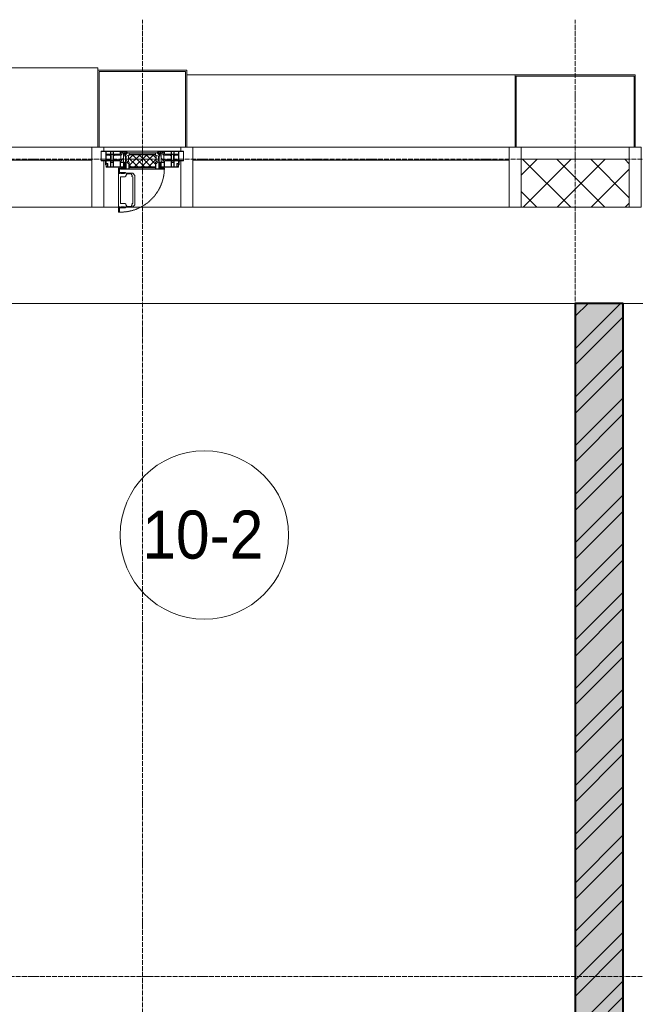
# Model space of a CAD drawing. Header units: millimetres. Extents: x 5617 to 112069, y 7718 to 237687.
# Tile 35 of 62: x 48436 to 50996, y 74084 to 78180. Entities that reach past the tile are written whole.
import ezdxf

# ---------------------------------------------------------------- set-up
doc = ezdxf.new("R2010")
doc.units = ezdxf.units.MM
for name, pattern in [('-D1-02х01', [3, 2, -1]), ('ADSK_Линия сетки', [25, 20, -2.5, 0, -2.5]), ('Линия сетки', [25, 20, -2.5, 0, -2.5])]:
    doc.linetypes.add(name, pattern=pattern)
for name, color, linetype, lineweight in [('Импосты витража', 7, 'Continuous', 18), ('Колонны', 7, 'Continuous', 18), ('Марки помещений', 7, 'Continuous', 20), ('Окна', 7, 'Continuous', 18), ('Оси', 7, 'Continuous', 9), ('Панели витража', 7, 'Continuous', 18), ('Перекрытия', 7, 'Continuous', 18), ('Стены разрез', 7, 'Continuous', 40), ('Элементы узлов', 7, 'Continuous', 18)]:
    doc.layers.add(name, color=color, linetype=linetype, lineweight=lineweight)
doc.styles.add('Arial_3', font='arial.ttf', dxfattribs={"width": 0.9, "height": 200})

# ---------------------------------------------------------------- blocks, each defined once
blk = doc.blocks.new('135_SLK_K1_AR_rvt-1-МКСС_K1_L26_85_950_1')
at = {"layer": 'Стены разрез', "lineweight": 9, "true_color": 0xaaaaaa}
h = blk.add_hatch(dxfattribs=at)
h.set_pattern_fill('FP_2', color=253, style=0, pattern_type=2)
h.set_pattern_definition([(50, (0, 0), (218.62117, -19.1268), [22.86, -251.46]), (355, (0, 0), (-42.2919, 229.2684), [18.288, -201.168]), (100.451, (18.22, -1.6), (176.3311, 210.13963), [19.428, -213.708]), (46.184, (0, 60.96), (325.29495, -50.4516), [34.29, -377.19]), (96.636, (27.1, 56.76), (284.883, 296.9127), [29.142, -320.562]), (351.184, (0, 60.96), (284.8858, 296.9107), [27.432, -301.752]), (21, (30.48, 45.72), (181.93753, -122.71832), [22.86, -251.46]), (326, (30.48, 45.72), (74.1622, 221.0262), [18.288, -201.168]), (71.451, (45.64, 35.5), (256.10035, 98.30526), [19.428, -213.708]), (37.5, (0, 0), (3.70639, 101.465895), [3.353, -195.377, 3.353, -200.863, -201.93]), (37.5, (0, 0), (3.70639, 101.465895), [-402.946, 3.353, -198.577]), (7.5, (0, 0), (80.18358, 120.21653), [3.353, -113.081, 3.353, -190.805, -76.962]), (7.5, (0, 0), (80.18358, 120.21653), [-310.591, 3.353, -73.609]), (327.5, (-67.97, 0), (162.70865, -6.87497), [3.353, -72.847, 3.353, -234.391, -315.468]), (327.5, (-67.97, 0), (162.70865, -6.87497), [-313.944, 3.353, -312.115]), (317.5, (-98.45, 0), (177.75468, 30.51183), [3.353, -95.707, 3.353, -154.534, -224.028]), (317.5, (-98.45, 0), (177.75468, 30.51183), [-256.946, 3.353, -220.675])])
h.paths.add_polyline_path([(36051.7, 71320), (36150, 71320), (36150, 77000), (35950, 77000), (35950, 71320)])
h = blk.add_hatch(dxfattribs=at)
h.set_pattern_fill('FP_3', color=253, style=0, pattern_type=2)
h.set_pattern_definition([(45, (0, 0), (-101.02788, 101.02788), []), (45, (67.35, 0), (-101.02788, 101.02788), [])])
h.paths.add_polyline_path([(36051.7, 71320), (36150, 71320), (36150, 77000), (35950, 77000), (35950, 71320)])
at = {"layer": 'Перекрытия', "color": 253, "true_color": 0xaaaaaa}
for p, q in [((35950, 77000), (32550, 77000)), ((39350, 77000), (36150, 77000))]:
    blk.add_line(p, q, dxfattribs=at)
at = {"layer": 'Стены разрез', "color": 253, "true_color": 0xaaaaaa}
for p, q in [((35950, 77000), (35950, 72670)), ((36150, 77000), (35950, 77000)), ((36150, 71320), (36150, 77000))]:
    blk.add_line(p, q, dxfattribs=at)
blk = doc.blocks.new('Rectangular Mullion - R_StandardFrame_50Wx250H-3997581-МКСС_K1_L26_85_950_1')
at = {"layer": 'Импосты витража', "color": 253, "lineweight": 5, "true_color": 0xaaaaaa}
blk.add_line((17725, 77650), (18175, 77650), dxfattribs=at)
blk = doc.blocks.new('Rectangular Mullion - R_StandardFrame_50Wx250H-V64-МКСС_K1_L26_85_950_1')
at = {"layer": 'Импосты витража', "color": 253, "lineweight": 5, "true_color": 0xaaaaaa}
for p, q in [((-25, -250), (-25, 0)), ((-25, 0), (0, 0)), ((5, 0), (25, 0)), ((25, 0), (25, -250)), ((25, -250), (-25, -250))]:
    blk.add_line(p, q, dxfattribs=at)
blk = doc.blocks.new('A_PAN_Створка - 383мм П-7_2-V71-МКСС_K1_L26_85_950_1')
at = {"layer": 'Панели витража', "lineweight": 5}
h = blk.add_hatch(dxfattribs=at)
h.set_pattern_fill('FP_22', color=256, style=0, pattern_type=2)
h.set_pattern_definition([(225, (34150, 77650), (14.1421356, -14.1421356), []), (315, (34150, 77650), (14.1421356, 14.1421356), [])])
h.paths.add_polyline_path([(53.6, 82.7), (-54.6, 81.8), (-54.6, 63.4), (-57.2, 60.8), (-57.2, 36.4), (-54.9, 34.1), (-54.5, 31.8), (54.5, 31.8), (54.9, 34.1), (57.2, 36.4), (57.2, 60.8), (54.6, 63.4), (54.6, 81.8)])
at = {"layer": 'Окна', "lineweight": 5}
for p, q in [((39.7, 249), (31.1, 240.4)), ((70.1, 249), (39.7, 249)), ((45.9, 246.8), (45, 244.7)), ((63.3, 246.8), (45.9, 246.8)), ((64.1, 245), (63.3, 246.8)), ((70.1, 252.9), (70.1, 249)), ((95.1, 252.9), (70.1, 252.9)), ((74.1, 248.4), (74.1, 252.9)), ((89.1, 248.4), (74.1, 248.4)), ((89.1, 252.9), (89.1, 248.4)), ((93.1, 248.4), (93.1, 252.9)), ((97.9, 248.4), (93.1, 248.4)), ((95.1, 270.5), (95.1, 252.9)), ((99.6, 270.5), (95.1, 270.5)), ((97.9, 262.4), (95.1, 262.4)), ((97.9, 262.4), (97.9, 248.4)), ((99.6, 270.5), (99.6, 87.5)), ((31.1, 117.6), (31.1, 240.4)), ((41.4, 234.2), (39.1, 233.8)), ((39.1, 179), (39.1, 233.8)), ((41.4, 234.2), (43.5, 236.3)), ((45, 244.7), (42.3, 239.8)), ((42.3, 239.8), (43.5, 236.3)), ((64.1, 245), (66.7, 241)), ((66.7, 241), (68.6, 239.7)), ((68.6, 239.7), (68.6, 236.4)), ((68.6, 236.4), (71.1, 233.9)), ((71.1, 233.9), (89.5, 233.9)), ((89.5, 233.9), (90.6, 232.8)), ((90.6, 125.2), (90.6, 232.8)), ((39.1, 179), (39.1, 124.2)), ((41.4, 123.8), (39.1, 124.2)), ((41.4, 123.8), (43.5, 121.7)), ((68.6, 121.6), (71.1, 124.1)), ((71.1, 124.1), (89.5, 124.1)), ((89.5, 124.1), (90.6, 125.2)), ((-150, 84), (-78, 84)), ((-150, 73.5), (-150, 84)), ((-91.5, 92), (91.5, 92)), ((-91.5, 87.5), (-91.5, 92)), ((-73.9, 87.5), (-91.5, 87.5)), ((-78, 84), (-73.9, 84)), ((-78, 84), (-78, 23.5)), ((-73.9, 62.5), (-73.9, 87.5)), ((39.7, 109), (31.1, 117.6)), ((70.1, 109), (39.7, 109)), ((42.3, 118.2), (43.5, 121.7)), ((45, 113.3), (42.3, 118.2)), ((45.9, 111.2), (45, 113.3)), ((63.3, 111.2), (45.9, 111.2)), ((64.1, 113), (63.3, 111.2)), ((64.1, 113), (66.7, 117)), ((66.7, 117), (68.6, 118.3)), ((68.6, 118.3), (68.6, 121.6)), ((70.1, 105.1), (70.1, 109)), ((95.1, 105.1), (70.1, 105.1)), ((73.9, 87.5), (73.9, 62.5)), ((91.5, 87.5), (73.9, 87.5)), ((73.9, 84), (78, 84)), ((74.1, 109.6), (74.1, 105.1)), ((89.1, 109.6), (74.1, 109.6)), ((78, 84), (150, 84)), ((78, 23.5), (78, 84)), ((89.1, 105.1), (89.1, 109.6)), ((91.5, 92), (91.5, 87.5)), ((93.1, 109.6), (93.1, 105.1)), ((97.9, 109.6), (93.1, 109.6)), ((95.1, 87.5), (95.1, 105.1)), ((97.9, 95.6), (95.1, 95.6)), ((99.6, 87.5), (95.1, 87.5)), ((97.9, 95.6), (97.9, 109.6)), ((150, 84), (150, 73.5)), ((-171, 57), (-156, 57)), ((-171, 17), (-171, 57)), ((-153, 73.5), (-150, 73.5)), ((-153, 60), (-153, 73.5)), ((-70, 62.5), (-73.9, 62.5)), ((-70, 32.1), (-70, 62.5)), ((70, 62.5), (70, 32.1)), ((73.9, 62.5), (70, 62.5)), ((150, 73.5), (153, 73.5)), ((153, 73.5), (153, 60)), ((156, 57), (171, 57)), ((171, 57), (171, 17)), ((-67.9, 17), (-171, 17)), ((-78, 23.5), (-67.9, 23.5)), ((-61.4, 23.5), (-70, 32.1)), ((-67.9, 23.5), (-64.6, 26.8)), ((-67.9, 17), (-67.9, 23.5)), ((-61.4, 23.5), (-67.9, 17)), ((67.9, 17), (-67.9, 17)), ((-67.9, 17), (67.9, 17)), ((-64.6, 26.8), (-61.4, 23.5)), ((61.4, 23.5), (-61.4, 23.5)), ((70, 32.1), (61.4, 23.5)), ((61.4, 23.5), (64.6, 26.8)), ((67.9, 17), (61.4, 23.5)), ((64.6, 26.8), (67.9, 23.5)), ((67.9, 23.5), (67.9, 17)), ((67.9, 23.5), (78, 23.5)), ((171, 17), (67.9, 17))]:
    blk.add_line(p, q, dxfattribs=at)
at = {"layer": 'Окна', "color": 253, "lineweight": 5, "true_color": 0xaaaaaa}
for p, q in [((-148.5, 82.5), (-132.4, 82.5)), ((-148.5, 81), (-148.5, 82.5)), ((-132.4, 56.6), (-132.4, 82.5)), ((-131, 82.5), (-120.8, 82.5)), ((-131, 82.5), (-131, 64.6)), ((-120.8, 82.5), (-120.8, 64.6)), ((-119.3, 82.5), (-92.5, 82.5)), ((-119.3, 56.6), (-119.3, 82.5)), ((-92.5, 56.6), (-92.5, 82.5)), ((-90.8, 82.5), (-79.5, 82.5)), ((-90.8, 64.6), (-90.8, 82.5)), ((-85, 84), (-85, 87.5)), ((-85, 87.5), (-78, 87.5)), ((-78, 84), (-85, 84)), ((-79.5, 82.5), (-79.5, 80.6)), ((-78, 87.5), (-78, 84)), ((78, 87.5), (78, 84)), ((85, 87.5), (78, 87.5)), ((78, 84), (85, 84)), ((90.8, 82.5), (79.5, 82.5)), ((79.5, 82.5), (79.5, 80.6)), ((85, 84), (85, 87.5)), ((90.8, 64.6), (90.8, 82.5)), ((119.3, 82.5), (92.5, 82.5)), ((92.5, 56.6), (92.5, 82.5)), ((119.3, 56.6), (119.3, 82.5)), ((120.8, 82.5), (120.8, 64.6)), ((131, 82.5), (120.8, 82.5)), ((131, 82.5), (131, 64.6)), ((132.4, 56.6), (132.4, 82.5)), ((148.5, 82.5), (132.4, 82.5)), ((148.5, 81), (148.5, 82.5)), ((-171, 55.5), (-152, 55.5)), ((-152, 20), (-152, 73.5)), ((-150.5, 69.5), (-150.5, 73.5)), ((-145, 69.5), (-150.5, 69.5)), ((-150.5, 33.6), (-150.5, 68)), ((-150.5, 68), (-143.5, 68)), ((-150.5, 56.6), (-132.4, 56.6)), ((-136.4, 52.4), (-150.5, 52.4)), ((-143.5, 81), (-148.5, 81)), ((-145, 69.5), (-145, 79.5)), ((-143.5, 68), (-143.5, 81)), ((-137.2, 54.8), (-135.8, 50.8)), ((-132.5, 54.8), (-137.2, 54.8)), ((-132.1, 49), (-135.8, 50.8)), ((-132.5, 53.8), (-133.4, 52)), ((-133.4, 52), (-130.1, 50.4)), ((-132.5, 53.8), (-132.5, 54.8)), ((-132.1, 49), (-132.1, 36.8)), ((-131, 64.6), (-120.8, 64.6)), ((-131, 56.5), (-131, 62.6)), ((-120.8, 62.6), (-131, 62.6)), ((-131, 56.5), (-120.8, 56.5)), ((-131, 55.1), (-131, 52.7)), ((-120.8, 55.1), (-131, 55.1)), ((-129.4, 51.1), (-131, 52.7)), ((-130.1, 50.4), (-129.4, 51.1)), ((-130.1, 35.3), (-130.1, 50.4)), ((-122.4, 51.1), (-120.8, 52.7)), ((-121.7, 50.4), (-122.4, 51.1)), ((-118.4, 52), (-121.7, 50.4)), ((-121.7, 35.3), (-121.7, 50.4)), ((-120.8, 56.5), (-120.8, 62.6)), ((-120.8, 55.1), (-120.8, 52.7)), ((-119.7, 49), (-115.9, 50.8)), ((-119.7, 49), (-119.7, 36.8)), ((-92.5, 56.6), (-119.3, 56.6)), ((-119.3, 54.8), (-114.6, 54.8)), ((-119.3, 53.8), (-119.3, 54.8)), ((-119.3, 53.8), (-118.4, 52)), ((-114.6, 54.8), (-115.9, 50.8)), ((-94.1, 52.5), (-115.3, 52.5)), ((-89.9, 50.9), (-94.1, 52.5)), ((-80.1, 64.6), (-90.8, 64.6)), ((-90.8, 62.7), (-90.8, 56.6)), ((-80.4, 62.7), (-90.8, 62.7)), ((-90.8, 56.6), (-85.9, 56.6)), ((-89.9, 52.2), (-88.6, 53.5)), ((-89.9, 52.2), (-89.9, 50.9)), ((-89.9, 35.1), (-89.9, 50.9)), ((-85.9, 53.5), (-88.6, 53.5)), ((-85.9, 56.6), (-85.9, 53.5)), ((-85.9, 53.5), (-78, 45.6)), ((-80.4, 61.1), (-80.4, 62.7)), ((-78, 61.1), (-80.4, 61.1)), ((-80.1, 66.1), (-80.1, 64.6)), ((-78, 66.1), (-80.1, 66.1)), ((-79.5, 80.6), (-78, 80.6)), ((-78, 66.1), (-78, 61.1)), ((-78, 45.6), (-78, 36.8)), ((79.5, 80.6), (78, 80.6)), ((78, 66.1), (78, 61.1)), ((78, 66.1), (80.1, 66.1)), ((78, 61.1), (80.4, 61.1)), ((85.9, 53.5), (78, 45.6)), ((78, 45.6), (78, 36.8)), ((80.1, 66.1), (80.1, 64.6)), ((80.1, 64.6), (90.8, 64.6)), ((80.4, 62.7), (90.8, 62.7)), ((80.4, 61.1), (80.4, 62.7)), ((85.9, 56.6), (85.9, 53.5)), ((90.8, 56.6), (85.9, 56.6)), ((85.9, 53.5), (88.6, 53.5)), ((89.9, 52.2), (88.6, 53.5)), ((89.9, 50.9), (94.1, 52.5)), ((89.9, 52.2), (89.9, 50.9)), ((89.9, 35.1), (89.9, 50.9)), ((90.8, 62.7), (90.8, 56.6)), ((92.5, 56.6), (119.3, 56.6)), ((94.1, 52.5), (115.3, 52.5)), ((114.6, 54.8), (115.9, 50.8)), ((119.3, 54.8), (114.6, 54.8)), ((119.7, 49), (115.9, 50.8)), ((119.3, 53.8), (118.4, 52)), ((118.4, 52), (121.7, 50.4)), ((119.3, 53.8), (119.3, 54.8)), ((119.7, 49), (119.7, 36.8)), ((131, 64.6), (120.8, 64.6)), ((120.8, 56.5), (120.8, 62.6)), ((120.8, 62.6), (131, 62.6)), ((131, 56.5), (120.8, 56.5)), ((120.8, 55.1), (120.8, 52.7)), ((120.8, 55.1), (131, 55.1)), ((122.4, 51.1), (120.8, 52.7)), ((121.7, 50.4), (122.4, 51.1)), ((121.7, 35.3), (121.7, 50.4)), ((129.4, 51.1), (131, 52.7)), ((130.1, 50.4), (129.4, 51.1)), ((133.4, 52), (130.1, 50.4)), ((130.1, 35.3), (130.1, 50.4)), ((131, 56.5), (131, 62.6)), ((131, 55.1), (131, 52.7)), ((132.1, 49), (135.8, 50.8)), ((132.1, 49), (132.1, 36.8)), ((150.5, 56.6), (132.4, 56.6)), ((132.5, 54.8), (137.2, 54.8)), ((132.5, 53.8), (132.5, 54.8)), ((132.5, 53.8), (133.4, 52)), ((137.2, 54.8), (135.8, 50.8)), ((136.4, 52.4), (150.5, 52.4)), ((143.5, 81), (148.5, 81)), ((143.5, 68), (143.5, 81)), ((150.5, 68), (143.5, 68)), ((145, 69.5), (145, 79.5)), ((145, 69.5), (150.5, 69.5)), ((150.5, 69.5), (150.5, 73.5)), ((150.5, 33.6), (150.5, 68)), ((152, 20), (152, 73.5)), ((171, 55.5), (152, 55.5)), ((-171, 18.5), (-153.5, 18.5)), ((-153.5, 18.5), (-152, 20)), ((-136.3, 33.6), (-150.5, 33.6)), ((-150.5, 29.4), (-132.4, 29.4)), ((-150.5, 17), (-150.5, 29.4)), ((-132.4, 18.6), (-150.5, 18.6)), ((-137.2, 31), (-135.8, 35)), ((-132.5, 31), (-137.2, 31)), ((-132.1, 36.8), (-135.8, 35)), ((-133.4, 33.7), (-130.1, 35.3)), ((-132.5, 31.9), (-133.4, 33.7)), ((-132.5, 31.9), (-132.5, 31)), ((-132.4, 29.4), (-132.4, 18.6)), ((-129.4, 34.6), (-131, 33)), ((-131, 30.9), (-131, 33)), ((-120.8, 30.9), (-131, 30.9)), ((-131, 29.5), (-120.8, 29.5)), ((-131, 18.2), (-131, 29.5)), ((-120.8, 18.2), (-131, 18.2)), ((-130.1, 35.3), (-129.4, 34.6)), ((-121.7, 35.3), (-122.4, 34.6)), ((-122.4, 34.6), (-120.8, 33)), ((-118.4, 33.7), (-121.7, 35.3)), ((-120.8, 30.9), (-120.8, 33)), ((-120.8, 18.2), (-120.8, 29.5)), ((-119.7, 36.8), (-115.9, 35)), ((-119.3, 31.9), (-118.4, 33.7)), ((-119.3, 31.9), (-119.3, 31)), ((-119.3, 31), (-114.6, 31)), ((-92.5, 29.4), (-119.3, 29.4)), ((-119.3, 29.4), (-119.3, 18.6)), ((-119.3, 18.6), (-92.5, 18.6)), ((-114.6, 31), (-115.9, 35)), ((-94.1, 33.5), (-115.4, 33.5)), ((-89.9, 35.1), (-94.1, 33.5)), ((-92.5, 18.6), (-92.5, 29.4)), ((-90.8, 18.5), (-90.8, 29.4)), ((-90.8, 29.4), (-85.9, 29.4)), ((-87.3, 18.5), (-90.8, 18.5)), ((-89.9, 32.5), (-89.9, 35.1)), ((-85.9, 32.5), (-89.9, 32.5)), ((-87.3, 21.9), (-85.9, 21.9)), ((-87.3, 20.4), (-87.3, 21.9)), ((-87.3, 20.4), (-87.3, 18.5)), ((-84.8, 20.4), (-87.3, 20.4)), ((-85.9, 29.4), (-85.9, 32.5)), ((-85.9, 21.9), (-85.9, 29.4)), ((-85.9, 18.2), (-85.9, 20.4)), ((-75.9, 18.2), (-85.9, 18.2)), ((-83.4, 20.4), (-84.8, 20.4)), ((-70, 33.8), (-83.4, 20.4)), ((-78, 36.8), (-70, 36.8)), ((-75.9, 23.5), (-73, 23.5)), ((-75.9, 21.5), (-75.9, 23.5)), ((-75.9, 21.5), (-75.9, 18.2)), ((-74.9, 21.5), (-75.9, 21.5)), ((-74.9, 17.9), (-74.9, 21.5)), ((-68.9, 17.9), (-74.9, 17.9)), ((-67.2, 29.3), (-73, 23.5)), ((-70, 36.8), (-70, 33.8)), ((-68.9, 21.5), (-68.9, 17.9)), ((-67.9, 21.5), (-68.9, 21.5)), ((-67.9, 23.5), (-64.6, 26.8)), ((-67.9, 21.5), (-67.9, 23.5)), ((-64.6, 26.8), (-67.2, 29.3)), ((64.6, 26.8), (67.2, 29.3)), ((67.9, 23.5), (64.6, 26.8)), ((67.2, 29.3), (73, 23.5)), ((67.9, 21.5), (67.9, 23.5)), ((67.9, 21.5), (68.9, 21.5)), ((68.9, 21.5), (68.9, 17.9)), ((68.9, 17.9), (74.9, 17.9)), ((70, 36.8), (70, 33.8)), ((78, 36.8), (70, 36.8)), ((70, 33.8), (83.4, 20.4)), ((75.9, 23.5), (73, 23.5)), ((74.9, 21.5), (75.9, 21.5)), ((74.9, 17.9), (74.9, 21.5)), ((75.9, 21.5), (75.9, 23.5)), ((75.9, 21.5), (75.9, 18.2)), ((75.9, 18.2), (85.9, 18.2)), ((83.4, 20.4), (84.8, 20.4)), ((84.8, 20.4), (87.3, 20.4)), ((85.9, 32.5), (89.9, 32.5)), ((85.9, 29.4), (85.9, 32.5)), ((85.9, 21.9), (85.9, 29.4)), ((90.8, 29.4), (85.9, 29.4)), ((87.3, 21.9), (85.9, 21.9)), ((85.9, 18.2), (85.9, 20.4)), ((87.3, 20.4), (87.3, 21.9)), ((87.3, 20.4), (87.3, 18.5)), ((87.3, 18.5), (90.8, 18.5)), ((89.9, 35.1), (94.1, 33.5)), ((89.9, 32.5), (89.9, 35.1)), ((90.8, 18.5), (90.8, 29.4)), ((92.5, 18.6), (92.5, 29.4)), ((92.5, 29.4), (119.3, 29.4)), ((119.3, 18.6), (92.5, 18.6)), ((94.1, 33.5), (115.4, 33.5)), ((114.6, 31), (115.9, 35)), ((119.3, 31), (114.6, 31)), ((119.7, 36.8), (115.9, 35)), ((118.4, 33.7), (121.7, 35.3)), ((119.3, 31.9), (118.4, 33.7)), ((119.3, 31.9), (119.3, 31)), ((119.3, 29.4), (119.3, 18.6)), ((122.4, 34.6), (120.8, 33)), ((120.8, 30.9), (120.8, 33)), ((120.8, 30.9), (131, 30.9)), ((120.8, 18.2), (120.8, 29.5)), ((131, 29.5), (120.8, 29.5)), ((120.8, 18.2), (131, 18.2)), ((121.7, 35.3), (122.4, 34.6)), ((130.1, 35.3), (129.4, 34.6)), ((129.4, 34.6), (131, 33)), ((133.4, 33.7), (130.1, 35.3)), ((131, 30.9), (131, 33)), ((131, 18.2), (131, 29.5)), ((132.1, 36.8), (135.8, 35)), ((150.5, 29.4), (132.4, 29.4)), ((132.4, 29.4), (132.4, 18.6)), ((132.4, 18.6), (150.5, 18.6)), ((132.5, 31.9), (133.4, 33.7)), ((132.5, 31.9), (132.5, 31)), ((132.5, 31), (137.2, 31)), ((137.2, 31), (135.8, 35)), ((136.3, 33.6), (150.5, 33.6)), ((150.5, 17), (150.5, 29.4)), ((153.5, 18.5), (152, 20)), ((171, 18.5), (153.5, 18.5))]:
    blk.add_line(p, q, dxfattribs=at)
at = {"layer": 'Окна', "linetype": '-D1-02х01', "lineweight": 5}
blk.add_arc((91.4, 87.5), 183, 88.8555, 178.5909, dxfattribs=at)
at = {"layer": 'Окна', "lineweight": 5}
for centre, start, end in [((-156, 60), 270, 360), ((156, 60), 180, 270)]:
    blk.add_arc(centre, 3, start, end, dxfattribs=at)
at = {"layer": 'Элементы узлов', "color": 253, "lineweight": 5, "true_color": 0xaaaaaa}
for p, q in [((-91.5, 92), (-91.5, 87.5)), ((-91.5, 92), (91.5, 92)), ((-91.5, 87.5), (-73.9, 87.5)), ((-83.4, 90.3), (-69.4, 90.3)), ((-83.4, 90.3), (-83.4, 87.5)), ((-73.9, 87.5), (-73.9, 62.5)), ((-69.4, 85.5), (-73.9, 85.5)), ((-69.4, 90.3), (-69.4, 85.5)), ((-67.9, 89.3), (-66.9, 90.3)), ((-67.9, 62.5), (-67.9, 89.3)), ((-66.9, 90.3), (-57.4, 90.3)), ((-57.4, 90.3), (-56.4, 89.4)), ((-56.4, 89.4), (-56.4, 67.7)), ((-53.9, 90.3), (-54.9, 89.3)), ((-54.9, 89.3), (-54.9, 85.6)), ((-54.9, 85.6), (-53.9, 84.6)), ((-54.9, 81.9), (-53.8, 83)), ((-53.6, 82.7), (-54.6, 81.8)), ((53.9, 90.3), (-53.9, 90.3)), ((-53.9, 84.6), (53.9, 84.6)), ((53.8, 83), (-53.8, 83)), ((53.6, 82.7), (-53.6, 82.7)), ((54.6, 81.8), (53.6, 82.7)), ((54.9, 81.9), (53.8, 83)), ((53.9, 90.3), (54.9, 89.3)), ((54.9, 85.6), (53.9, 84.6)), ((54.9, 89.3), (54.9, 85.6)), ((57.4, 90.3), (56.4, 89.4)), ((56.4, 89.4), (56.4, 67.7)), ((66.9, 90.3), (57.4, 90.3)), ((67.9, 89.3), (66.9, 90.3)), ((67.9, 62.5), (67.9, 89.3)), ((69.4, 90.3), (69.4, 85.5)), ((83.4, 90.3), (69.4, 90.3)), ((69.4, 85.5), (73.9, 85.5)), ((91.5, 87.5), (73.9, 87.5)), ((73.9, 87.5), (73.9, 62.5)), ((83.4, 90.3), (83.4, 87.5)), ((91.5, 92), (91.5, 87.5)), ((-73.9, 81.5), (-69.4, 81.5)), ((-69.4, 66.5), (-73.9, 66.5)), ((-73.9, 62.5), (-70, 62.5)), ((-70, 62.5), (-70, 32.1)), ((-69.4, 81.5), (-69.4, 66.5)), ((-61.7, 62.5), (-67.9, 62.5)), ((-66, 56.5), (-67.8, 55.7)), ((-67.8, 55.7), (-67.8, 38.3)), ((-66, 56.5), (-62, 59.1)), ((-62, 59.1), (-60.7, 61)), ((-60.1, 67.7), (-61.7, 64.9)), ((-61.7, 64.9), (-61.7, 62.5)), ((-60.7, 61), (-57.4, 61)), ((-56.4, 67.7), (-60.1, 67.7)), ((-57.4, 61), (-54.9, 63.5)), ((-54.6, 63.4), (-57.2, 60.8)), ((-57.2, 60.8), (-57.2, 36.4)), ((-54.9, 63.5), (-54.9, 81.9)), ((-54.6, 81.8), (-54.6, 63.4)), ((54.6, 63.4), (54.6, 81.8)), ((57.2, 60.8), (54.6, 63.4)), ((54.9, 63.5), (54.9, 81.9)), ((57.4, 61), (54.9, 63.5)), ((56.4, 67.7), (60.1, 67.7)), ((57.2, 36.4), (57.2, 60.8)), ((60.7, 61), (57.4, 61)), ((60.1, 67.7), (61.7, 64.9)), ((62, 59.1), (60.7, 61)), ((61.7, 64.9), (61.7, 62.5)), ((61.7, 62.5), (67.9, 62.5)), ((66, 56.5), (62, 59.1)), ((66, 56.5), (67.8, 55.7)), ((67.8, 55.7), (67.8, 38.3)), ((69.4, 81.5), (69.4, 66.5)), ((73.9, 81.5), (69.4, 81.5)), ((69.4, 66.5), (73.9, 66.5)), ((70, 62.5), (70, 32.1)), ((73.9, 62.5), (70, 62.5)), ((-70, 32.1), (-61.4, 23.5)), ((-67.8, 38.3), (-65.7, 37.4)), ((-65.7, 37.4), (-60.8, 34.7)), ((61.4, 23.5), (-61.4, 23.5)), ((-60.8, 34.7), (-57.3, 35.9)), ((-55.2, 33.8), (-57.3, 35.9)), ((-57.2, 36.4), (-54.9, 34.1)), ((-55.2, 33.8), (-54.8, 31.5)), ((-54.9, 34.1), (-54.5, 31.8)), ((-53.9, 30.5), (-54.9, 29.5)), ((-54.9, 29.5), (-54.9, 25.8)), ((-54.9, 25.8), (-53.9, 24.8)), ((0, 31.5), (-54.8, 31.5)), ((-54.5, 31.8), (54.5, 31.8)), ((53.9, 30.5), (-53.9, 30.5)), ((-53.9, 24.8), (53.9, 24.8)), ((0, 31.5), (54.8, 31.5)), ((53.9, 30.5), (54.9, 29.5)), ((54.9, 25.8), (53.9, 24.8)), ((54.5, 31.8), (54.9, 34.1)), ((55.2, 33.8), (54.8, 31.5)), ((54.9, 34.1), (57.2, 36.4)), ((54.9, 29.5), (54.9, 25.8)), ((55.2, 33.8), (57.3, 35.9)), ((60.8, 34.7), (57.3, 35.9)), ((65.7, 37.4), (60.8, 34.7)), ((70, 32.1), (61.4, 23.5)), ((67.8, 38.3), (65.7, 37.4))]:
    blk.add_line(p, q, dxfattribs=at)
blk = doc.blocks.new('System Panel - A_PAN_Glass-7463617-МКСС_K1_L26_85_950_1')
at = {"layer": 'Панели витража', "color": 253, "lineweight": 5, "true_color": 0xaaaaaa}
for p, q in [((657.5, 55), (-657.5, 55)), ((-657.5, 55), (-657.5, 0)), ((657.5, 0), (657.5, 55)), ((-657.5, 0), (657.5, 0))]:
    blk.add_line(p, q, dxfattribs=at)
blk = doc.blocks.new('Rectangular Mullion - R_StandardFrame_50Wx250H-5317618-МКСС_K1_L26_85_950_1')
at = {"layer": 'Импосты витража', "color": 253, "lineweight": 5, "true_color": 0xaaaaaa}
for p, q in [((19590, 77650), (19910, 77650)), ((19590, 77400), (19650.4, 77400)), ((19679.9, 77400), (19910, 77400))]:
    blk.add_line(p, q, dxfattribs=at)
blk = doc.blocks.new('Rectangular Mullion - R_StandardFrame_50Wx250H-5317613-МКСС_K1_L26_85_950_1')
at = {"layer": 'Импосты витража', "color": 253, "lineweight": 5, "true_color": 0xaaaaaa}
blk.add_line((16360, 77400), (17675, 77400), dxfattribs=at)
blk = doc.blocks.new('Rectangular Mullion - R_StandardFrame_50Wx250H-V65-МКСС_K1_L26_85_950_1')
at = {"layer": 'Импосты витража', "color": 253, "lineweight": 5, "true_color": 0xaaaaaa}
for p, q in [((-25, -250), (-25, 0)), ((-25, 0), (0, 0)), ((5, 0), (25, 0)), ((25, 0), (25, -17)), ((25, -57), (25, -250)), ((25, -250), (-25, -250))]:
    blk.add_line(p, q, dxfattribs=at)
blk = doc.blocks.new('Rectangular Mullion - R_StandardFrame_50Wx250H-V67-МКСС_K1_L26_85_950_1')
at = {"layer": 'Импосты витража', "color": 253, "lineweight": 5, "true_color": 0xaaaaaa}
for p, q in [((-25, -17), (-25, 0)), ((-25, 0), (-5, 0)), ((0, 0), (25, 0)), ((25, 0), (25, -250)), ((-25, -250), (-25, -57)), ((25, -250), (-25, -250))]:
    blk.add_line(p, q, dxfattribs=at)
blk = doc.blocks.new('System Panel - A_PAN_Glass-7462876-МКСС_K1_L26_85_950_1')
at = {"layer": 'Панели витража', "color": 253, "lineweight": 5, "true_color": 0xaaaaaa}
for p, q in [((657.5, 55), (-657.5, 55)), ((-657.5, 55), (-657.5, 0)), ((657.5, 0), (657.5, 55)), ((-657.5, 0), (657.5, 0))]:
    blk.add_line(p, q, dxfattribs=at)
blk = doc.blocks.new('Rectangular Mullion - R_StandardFrame_50Wx250H-5425755-МКСС_K1_L26_85_950_1')
at = {"layer": 'Импосты витража', "color": 253, "lineweight": 5, "true_color": 0xaaaaaa}
blk.add_line((19960, 77400), (21275, 77400), dxfattribs=at)
blk = doc.blocks.new('Rectangular Mullion - R_StandardFrame_50Wx250H-7462875-МКСС_K1_L26_85_950_1')
at = {"layer": 'Импосты витража', "color": 253, "lineweight": 5, "true_color": 0xaaaaaa}
for p, q in [((-25, -250), (-25, 0)), ((-25, 0), (-5, 0)), ((0, 0), (25, 0)), ((25, 0), (25, -250)), ((25, -250), (-25, -250))]:
    blk.add_line(p, q, dxfattribs=at)
blk = doc.blocks.new('A_SLK_PAN_Type1 - Прямой тип панели-6618152-МКСС_K1_L26_85_950_1')
at = {"layer": 'Колонны', "lineweight": 5}
for p, q in [((-250, 300), (250, 300)), ((-250, 0), (-250, 300)), ((-245, 295), (-245, 0)), ((245, 295), (-245, 295)), ((245, 0), (245, 295)), ((250, 300), (250, 0)), ((-245, 0), (-250, 0)), ((250, 0), (245, 0))]:
    blk.add_line(p, q, dxfattribs=at)
blk = doc.blocks.new('A_SLK_PAN_Type1 - Прямой тип панели Ф-1_1-7447218-МКСС_K1_L26_85_950_1')
at = {"layer": 'Колонны', "lineweight": 5}
for p, q in [((-185, 320), (185, 320)), ((-185, 0), (-185, 320)), ((-180, 315), (-180, 0)), ((180, 315), (-180, 315)), ((180, 0), (180, 315)), ((185, 320), (185, 0)), ((-180, 0), (-185, 0)), ((185, 0), (180, 0))]:
    blk.add_line(p, q, dxfattribs=at)
blk = doc.blocks.new('A_OGR_PAN_Отлив - A_OGR_PAN_Отлив-5755910-МКСС_K1_L26_85_950_1')
at = {"layer": 'Колонны', "color": 253, "lineweight": 5, "true_color": 0xaaaaaa}
for q in [(-682.5, -320), (682.5, -330)]:
    blk.add_line((-682.5, -330), q, dxfattribs=at)
blk = doc.blocks.new('A_OGR_PAN_Отлив - A_OGR_PAN_Отлив-5755920-МКСС_K1_L26_85_950_1')
at = {"layer": 'Колонны', "color": 253, "lineweight": 5, "true_color": 0xaaaaaa}
blk.add_line((-682.5, -300), (682.5, -300), dxfattribs=at)
blk = doc.blocks.new('135_SLK_K1_AR_FCD_rvt-1-МКСС_K1_L26_85_950_1')
at = {"layer": 'Стены разрез', "lineweight": 5, "true_color": 0xaaaaaa}
h = blk.add_hatch(dxfattribs=at)
h.set_pattern_fill('FP_5', color=253, style=0, pattern_type=2)
h.set_pattern_definition([(45, (0, 0), (-70.71068, 70.71068), []), (135, (0, 0), (-70.71068, -70.71068), [])])
h.paths.add_polyline_path([(36175, 77400), (36175, 77600), (35725, 77600), (35725, 77400)])
at = {"layer": 'Стены разрез', "color": 253, "lineweight": 9, "true_color": 0xaaaaaa}
for p, q in [((36175, 77600), (35725, 77600)), ((35725, 77600), (35725, 77400)), ((36175, 77400), (36175, 77600)), ((35725, 77400), (36175, 77400))]:
    blk.add_line(p, q, dxfattribs=at)
at = {"layer": 'Импосты витража', "color": 253, "lineweight": 5, "true_color": 0xaaaaaa, "extrusion": (0, 0, -1)}
for name, p in [('Rectangular Mullion - R_StandardFrame_50Wx250H-V67-МКСС_K1_L26_85_950_1', (-33965, 77650)), ('Rectangular Mullion - R_StandardFrame_50Wx250H-V65-МКСС_K1_L26_85_950_1', (-34335, 77650)), ('Rectangular Mullion - R_StandardFrame_50Wx250H-7462875-МКСС_K1_L26_85_950_1', (-35700, 77650)), ('Rectangular Mullion - R_StandardFrame_50Wx250H-V64-МКСС_K1_L26_85_950_1', (-36200, 77650))]:
    blk.add_blockref(name, p, dxfattribs=at)
at = {"layer": 'Импосты витража', "color": 253, "lineweight": 5, "true_color": 0xaaaaaa}
for name, p in [('Rectangular Mullion - R_StandardFrame_50Wx250H-5317618-МКСС_K1_L26_85_950_1', (14400, 0)), ('Rectangular Mullion - R_StandardFrame_50Wx250H-3997581-МКСС_K1_L26_85_950_1', (18000, 0)), ('Rectangular Mullion - R_StandardFrame_50Wx250H-5317613-МКСС_K1_L26_85_950_1', (16265, 0)), ('Rectangular Mullion - R_StandardFrame_50Wx250H-5425755-МКСС_K1_L26_85_950_1', (14400, 0))]:
    blk.add_blockref(name, p, dxfattribs=at)
at = {"layer": 'Колонны', "color": 253, "lineweight": 5, "true_color": 0xaaaaaa, "rotation": 180}
for name, p in [('A_OGR_PAN_Отлив - A_OGR_PAN_Отлив-5755910-МКСС_K1_L26_85_950_1', (33282.5, 77650)), ('A_OGR_PAN_Отлив - A_OGR_PAN_Отлив-5755920-МКСС_K1_L26_85_950_1', (35017.5, 77650))]:
    blk.add_blockref(name, p, dxfattribs=at)
at = {"layer": 'Колонны', "color": 253, "lineweight": 5, "true_color": 0xaaaaaa}
for name, p in [('A_SLK_PAN_Type1 - Прямой тип панели Ф-1_1-7447218-МКСС_K1_L26_85_950_1', (34150, 77650)), ('A_SLK_PAN_Type1 - Прямой тип панели-6618152-МКСС_K1_L26_85_950_1', (35950, 77650))]:
    blk.add_blockref(name, p, dxfattribs=at)
at = {"layer": 'Панели витража', "color": 253, "lineweight": 5, "true_color": 0xaaaaaa, "rotation": 180}
for name, p in [('System Panel - A_PAN_Glass-7463617-МКСС_K1_L26_85_950_1', (33282.5, 77650)), ('A_PAN_Створка - 383мм П-7_2-V71-МКСС_K1_L26_85_950_1', (34150, 77650)), ('System Panel - A_PAN_Glass-7462876-МКСС_K1_L26_85_950_1', (35017.5, 77650))]:
    blk.add_blockref(name, p, dxfattribs=at)
blk = doc.blocks.new('050_Марка_Помещение - Номер-620969-МКСС_K1_L26_85_950_1')
at = {"layer": 'Марки помещений'}
blk.add_circle((0, 0), 3.5, dxfattribs=at)

msp = doc.modelspace()

# ---------------------------------------------------------------- linework, layer by layer
at = {"layer": 'Оси', "linetype": 'Линия сетки'}
for p, q in [((48946.3, 55648.9), (48946.3, 78180)), ((50746.3, 55648.9), (50746.3, 78180))]:
    msp.add_line(p, q, dxfattribs=at)
at = {"layer": 'Оси', "linetype": 'ADSK_Линия сетки'}
for p, q in [((81346.3, 77600), (26370.3, 77600)), ((81346.3, 74200), (26370.3, 74200))]:
    msp.add_line(p, q, dxfattribs=at)

# ---------------------------------------------------------------- block references
at = {"lineweight": 5}
for name in ['135_SLK_K1_AR_FCD_rvt-1-МКСС_K1_L26_85_950_1', '135_SLK_K1_AR_rvt-1-МКСС_K1_L26_85_950_1']:
    msp.add_blockref(name, (14796.3, 0), dxfattribs=at)
at = {"layer": 'Марки помещений', "xscale": 99.99999999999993, "yscale": 99.99999999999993, "zscale": 99.99999999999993}
msp.add_blockref('050_Марка_Помещение - Номер-620969-МКСС_K1_L26_85_950_1', (49204.3, 76036.5), dxfattribs=at)

# ---------------------------------------------------------------- texts
at = {"layer": 'Марки помещений', "lineweight": 9, "insert": (48946.2, 76138.2), "char_height": 200, "width": 620.506, "attachment_point": 1, "style": 'Arial_3'}
msp.add_mtext('10-2', dxfattribs=at)

doc.saveas('drawing.dxf')
